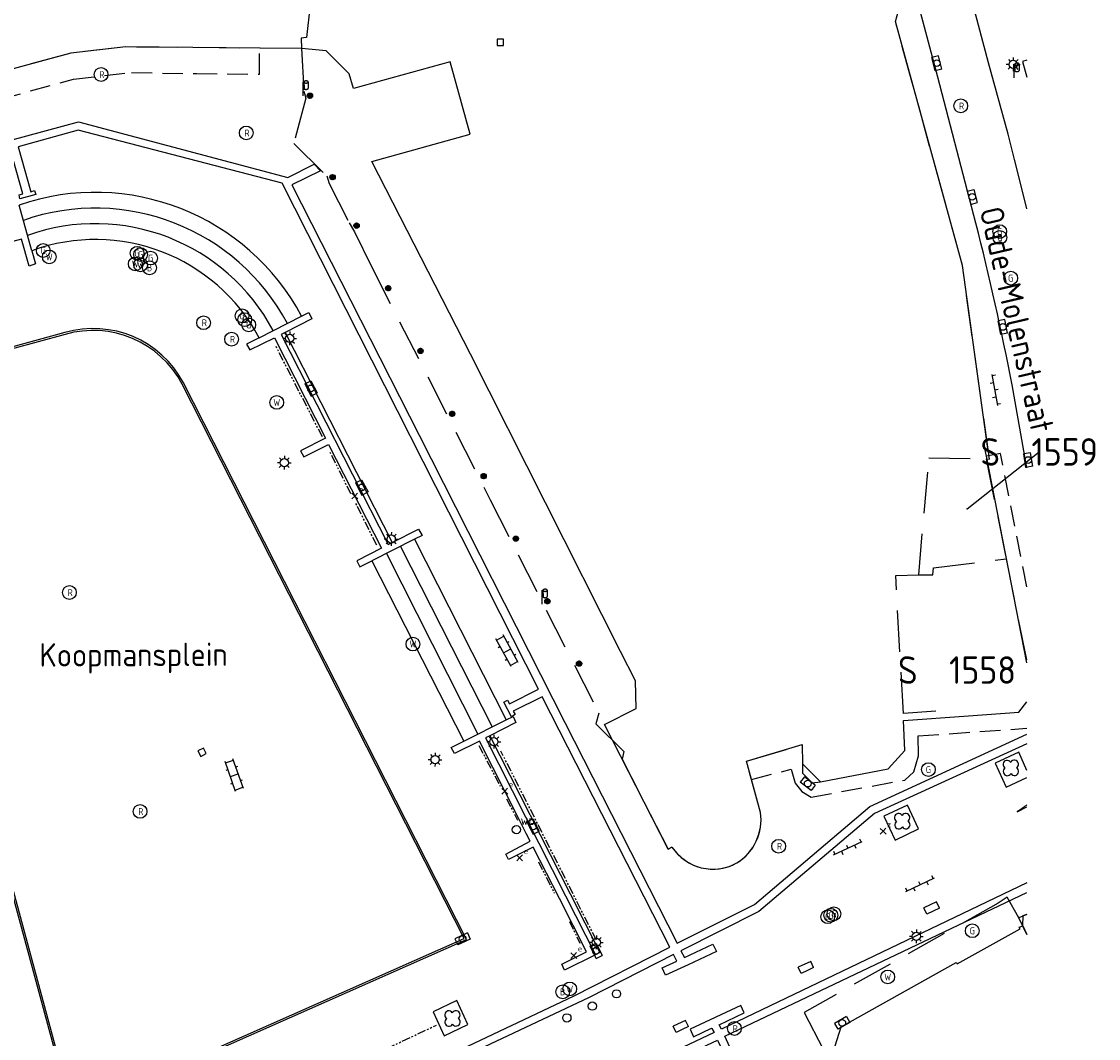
# Model space of a CAD drawing. Header units: metres. Extents: x 233700 to 233843, y 557019 to 557195.
# Tile 5 of 6: x 233764 to 233843, y 557082 to 557156. Entities that reach past the tile are written whole.
import ezdxf
from ezdxf.enums import TextEntityAlignment as Align

# ---------------------------------------------------------------- set-up
doc = ezdxf.new("R2010")
doc.units = ezdxf.units.M
for name, pattern in [('BORDER', [44.45, 12.7, -6.35, 12.7, -6.35, 0, -6.35]), ('PHANTOM2', [1.25, 0.625, -0.125, 0.125, -0.125, 0.125, -0.125]), ('SK', [4.5, 3, -1.5]), ('STREEP', [4.5, 3, -1.5]), ('STREEP2', [2.25, 1.5, -0.75])]:
    doc.linetypes.add(name, pattern=pattern)
for name, color, linetype in [('B01_Hoofdgebouw', 2, 'Continuous'), ('B07_Tussenmuur', 9, 'STREEP'), ('B16_Luifel', 251, 'STREEP2'), ('BIJPIJL', 7, 'Continuous'), ('G01-D', 212, 'SK'), ('KERSTBOOMPOT_ONDERGRONDS', 3, 'Continuous'), ('Q18_Fietsklemmen', 6, 'PHANTOM2'), ('Q20_Straatkolk_hart', 7, 'Continuous'), ('Q21_Lichtmast', 7, 'Continuous'), ('Q22_Paal', 7, 'Continuous'), ('Q23_Straatkolk', 7, 'Continuous'), ('Q26_Boom', 82, 'Continuous'), ('Q28_Rioolput', 7, 'Continuous'), ('Q38_Watertappunt', 7, 'Continuous'), ('Q42_Pilaar', 7, 'Continuous'), ('Q49_Afvalbak', 7, 'Continuous'), ('Q67_Brandkraan', 7, 'Continuous'), ('Q76_Afsl_gas', 7, 'Continuous'), ('Q77_Afsl_water', 7, 'Continuous'), ('Q87_Elektra_kast', 7, 'Continuous'), ('Q93_Ondersteunpaal', 7, 'Continuous'), ('Q98_Zitbank', 3, 'Continuous'), ('S02_Open_verharding', 7, 'Continuous'), ('T01_Muur', 1, 'Continuous'), ('V02_Kantopenverh', 253, 'Continuous'), ('V09_Scheidingverharding', 255, 'Continuous'), ('V10_Trap', 7, 'Continuous'), ('V14_Gootverharding', 7, 'Continuous'), ('V15_Kantblindegeleidestrook', 61, 'Continuous'), ('Z01', 7, 'Continuous'), ('Z06_Straatnaam', 7, 'Continuous')]:
    doc.layers.add(name, color=color, linetype=linetype)
doc.styles.add('ISO', font='iso.shx')
doc.styles.get("Standard").update_dxf_attribs({"font": 'isocp.shx'})

# ---------------------------------------------------------------- blocks, each defined once
blk = doc.blocks.new('Q21_Lichtmast')
at = {"color": 0}
for p, q in [((-0.5, 0.01), (-0.3, 0.006)), ((-0.347, 0.361), (-0.209, 0.216)), ((0.01, 0.5), (0.006, 0.3)), ((0.36, 0.347), (0.216, 0.208)), ((-0.216, -0.208), (-0.362, -0.347)), ((-0.007, -0.3), (-0.01, -0.498)), ((0.208, -0.216), (0.347, -0.361)), ((0.3, -0.006), (0.499, -0.009))]:
    blk.add_line(p, q, dxfattribs=at)
blk.add_circle((0, 0), 0.3, dxfattribs=at)
blk = doc.blocks.new('Q26_Boom')
at = {"color": 0}
for centre, start, end in [((-0.2746, 0.245516), 30.8855417, 242.2107579), ((-0.2746, 0.245516), 30.8855417, 242.2107579), ((0.246823, 0.260184), 301.0404269, 152.3371873), ((0.2616, -0.260516), 210.8855417, 62.2107579), ((-0.259823, -0.275184), 121.0404269, 332.3371873)]:
    blk.add_arc(centre, 0.299, start, end, dxfattribs=at)
blk = doc.blocks.new('Q76_AFSL_GAS')
at = {"color": 0}
blk.add_circle((0, 0), 0.5, dxfattribs=at)
blk.add_text('G', height=0.5, dxfattribs=at).set_placement((0, 0), align=Align.MIDDLE_CENTER)
blk = doc.blocks.new('Q77_AFSL_WATER')
at = {"color": 0}
blk.add_circle((0, 0), 0.5, dxfattribs=at)
blk.add_text('W', height=0.5, dxfattribs=at).set_placement((0, 0), align=Align.MIDDLE_CENTER)
blk = doc.blocks.new('Q28_Rioolput')
at = {"color": 0}
blk.add_circle((0, 0), 0.5, dxfattribs=at)
blk.add_text('R', height=0.5, dxfattribs=at).set_placement((0.057, -0.008), align=Align.MIDDLE_CENTER)
blk = doc.blocks.new('Q67_Brandkraan_put')
at = {"color": 0}
blk.add_circle((0, 0), 0.5, dxfattribs=at)
blk.add_text('B', height=0.5, dxfattribs=at).set_placement((0, 0), align=Align.MIDDLE_CENTER)
blk = doc.blocks.new('Q49_Afvalbak')
at = {"color": 0}
for p, q in [((0.368, 1.001), (0.369, 0.538)), ((0.062, 0.535), (0.065389, 0.519181)), ((0.065389, 0.519181), (0.076129, 0.504189)), ((0.076129, 0.504189), (0.092838, 0.490651)), ((0.092838, 0.490651), (0.114797, 0.479147)), ((0.114797, 0.479147), (0.141063, 0.470173)), ((0.141063, 0.470173), (0.170507, 0.464113)), ((0.170507, 0.464113), (0.201863, 0.46123)), ((0.201863, 0.46123), (0.233783, 0.461646)), ((0.233783, 0.461646), (0.264896, 0.465343)), ((0.264896, 0.465343), (0.293865, 0.472163)), ((0.293865, 0.472163), (0.319444, 0.481813)), ((0.319444, 0.481813), (0.340535, 0.493878)), ((0.340535, 0.493878), (0.35623, 0.507839)), ((0.35623, 0.507839), (0.365855, 0.523096)), ((0.365855, 0.523096), (0.369, 0.538))]:
    blk.add_line(p, q, dxfattribs=at)
for points in [[(0, 0), (-0.002, 1), (0.059, 1), (0.061, 0.538), (-0.001, 0.537)], [(0.368, 1.001), (0.364867, 1.016024), (0.361041, 1.023444), (0.355754, 1.03063), (0.349057, 1.037512), (0.341019, 1.044022), (0.331718, 1.050093), (0.321247, 1.055667), (0.30971, 1.060688), (0.297222, 1.065106), (0.283907, 1.068876), (0.269898, 1.071962), (0.255332, 1.074333), (0.240356, 1.075965), (0.225118, 1.076842), (0.20977, 1.076956), (0.194463, 1.076304), (0.179351, 1.074894), (0.164583, 1.07274), (0.150306, 1.069863), (0.136662, 1.066292), (0.123787, 1.062062), (0.111808, 1.057215), (0.100845, 1.051799), (0.091007, 1.045869), (0.082391, 1.039482), (0.075083, 1.032704), (0.069155, 1.0256), (0.064667, 1.018242), (0.061664, 1.010702), (0.060174, 1.003056), (0.060213, 0.99538), (0.06178, 0.98775), (0.064861, 0.980242), (0.069423, 0.972929), (0.075422, 0.965886), (0.082799, 0.959182), (0.091479, 0.952884), (0.101378, 0.947054), (0.112395, 0.94175), (0.124422, 0.937025), (0.13734, 0.932926), (0.151019, 0.929493), (0.165325, 0.926761), (0.180114, 0.924757), (0.19524, 0.923501), (0.210552, 0.923005), (0.225898, 0.923275), (0.241127, 0.924307), (0.256086, 0.926091), (0.270626, 0.92861), (0.284604, 0.931838), (0.29788, 0.935743), (0.310322, 0.940288), (0.321807, 0.945425), (0.332221, 0.951105), (0.34146, 0.957272), (0.349432, 0.963862), (0.356057, 0.970812), (0.361272, 0.978052), (0.365022, 0.98551), (0.368, 1.001)]]:
    blk.add_lwpolyline(points, dxfattribs=at)
blk = doc.blocks.new('Q98_Zitbank')
at = {"color": 0}
for p, q in [((-0.216, 0.207), (0, 0)), ((-0.208, -0.215), (0, 0)), ((0, 0), (0.207, 0.216)), ((0, 0), (0.216, -0.208))]:
    blk.add_line(p, q, dxfattribs=at)
blk.add_text('z', height=0.4, dxfattribs=at).set_placement((0.291, 0.288))
blk = doc.blocks.new('Q22_Paal')
at = {"color": 0}
blk.add_circle((0, 0), 0.3, dxfattribs=at)
blk = doc.blocks.new('Q87_ELEKTRA_KAST')
at = {"color": 0}
for p, q in [((-0.216, 0.207), (0, 0)), ((-0.208, -0.215), (0, 0)), ((0, 0), (0.207, 0.216)), ((0, 0), (0.216, -0.208))]:
    blk.add_line(p, q, dxfattribs=at)
blk.add_text('e', height=0.4, dxfattribs=at).set_placement((0.292, 0.301))
blk = doc.blocks.new('Q20_STRAATKOLK_HART')
at = {"color": 0}
for p, q in [((-0.5, 0.25), (-0.5, -0.25)), ((0.5, 0.25), (-0.5, 0.25)), ((0.5, 0.25), (0.5, -0.25)), ((0.5, -0.25), (-0.5, -0.25))]:
    blk.add_line(p, q, dxfattribs=at)
blk.add_circle((0, 0), 0.245, dxfattribs=at)
blk = doc.blocks.new('Q42_PILAAR')
h = blk.add_hatch()
h.set_pattern_fill('ANSI37', color=9, scale=0.386221, style=0)
h.set_pattern_definition([(45, (0, 0), (-0.0341375, 0.0341375), []), (135, (0, 0), (-0.0341375, -0.0341375), [])])
edge = h.paths.add_edge_path()
edge.add_arc((0, 0), 0.193, 0, 360)
at = {"color": 0}
blk.add_circle((0, 0), 0.193, dxfattribs=at)
blk = doc.blocks.new('Q93_ONDERSTEUNPAAL')
at = {"linetype": 'BORDER'}
blk.add_lwpolyline([(-0.225, 0.225), (-0.225, -0.225), (0.225, -0.225), (0.225, 0.225)], close=True, dxfattribs=at)
blk = doc.blocks.new('S022')
for p, q in [((0.15, -1.15), (0.15, 1.15)), ((0.15, 1.05), (0.75, 1.05)), ((0.75, -1.15), (0.75, 1.15)), ((0, 0.525), (0.15, 0.525)), ((0.75, 0.525), (0.9, 0.525)), ((0, -0.525), (0.15, -0.525)), ((0.15, 0), (0.75, 0)), ((0.75, -0.525), (0.9, -0.525)), ((0.15, -1.05), (0.75, -1.05))]:
    blk.add_line(p, q)
blk = doc.blocks.new('S026')
for p, q in [((0, 0), (2.3, 0)), ((0.1, 0.25), (0.1, 0)), ((0.625, 0), (0.625, -0.25)), ((1.15, 0.25), (1.15, 0)), ((1.675, 0), (1.675, -0.25)), ((2.2, 0.25), (2.2, 0))]:
    blk.add_line(p, q)
blk = doc.blocks.new('Q38_WATERTAPPUNT')
at = {"color": 0}
blk.add_circle((0, 0), 0.3, dxfattribs=at)
blk.add_text('wp', height=0.7, dxfattribs=at).set_placement((0.305312, 0.33528))
blk = doc.blocks.new('Q23_Straatkolk')
at = {"color": 0}
for p, q in [((-0.507, 0), (-0.507, 0.5)), ((0.493, 0.5), (-0.507, 0.5)), ((-0.007, 0), (-0.507, 0)), ((0.493, 0), (-0.007, 0)), ((0.493, 0), (0.493, 0.5))]:
    blk.add_line(p, q, dxfattribs=at)
blk = doc.blocks.new('BIJPIJL')
at = {"color": 0}
blk.add_line((0, 0), (1, 0), dxfattribs=at)
blk = doc.blocks.new('Z01')
at = {"color": 0}
blk.add_point((0, 0), dxfattribs=at)
at = {"color": 0, "style": 'ISO', "oblique": 15}
blk.add_attdef('Z01', text='', height=1.8, dxfattribs=at).set_placement((0, 0), align=Align.MIDDLE)

msp = doc.modelspace()

# ---------------------------------------------------------------- linework, layer by layer
at = {"layer": 'B01_Hoofdgebouw', "linetype": 'Continuous'}
for points in [[(233834.361, 557124.372), (233834.34, 557124.48), (233834.27, 557124.83), (233834.46, 557124.92), (233832.61, 557138.25), (233827.74, 557155.98)], [(233781.519, 557154.039), (233771.78, 557154.13), (233767.8, 557153.69), (233752.87, 557149.62)], [(233784.57, 557154.01), (233781.519, 557154.039)], [(233836.159, 557115.193), (233834.361, 557124.372)], [(233817.272, 557100.868), (233816.91, 557102.19), (233820.954, 557103.402), (233820.985, 557101.991)]]:
    msp.add_lwpolyline(points, dxfattribs=at)
at = {"layer": 'B01_Hoofdgebouw'}
for points in [[(233795.36, 557153.05), (233788.34, 557151.12), (233788.03, 557152.18), (233786.35, 557153.85), (233784.57, 557154.01)], [(233796.81, 557147.78), (233795.36, 557153.05)], [(233806.58, 557104.86), (233808.89, 557106.02), (233808.85, 557108.03), (233807.76, 557110.18), (233796.85, 557131.79), (233789.67, 557145.81), (233796.81, 557147.78)], [(233837.304, 557109.349), (233836.159, 557115.193)], [(233822.294, 557100.7), (233827.208, 557101.63), (233828.426, 557102.969), (233828.336, 557105.147), (233833.058, 557105.493), (233836.712, 557105.747), (233837.304, 557106.521)], [(233811.21, 557095.79), (233806.58, 557104.86)], [(233820.985, 557101.991), (233822.294, 557100.7)], [(233811.49, 557095.95), (233811.21, 557095.79)], [(233836.999, 557090.215), (233837.031, 557090.968), (233837.304, 557091.079)], [(233823.79, 557082.887), (233832.144, 557087.556), (233832.232, 557087.458), (233836.818, 557089.995), (233836.743, 557090.116), (233836.999, 557090.215)], [(233823.077, 557080.577), (233823.79, 557082.887)]]:
    msp.add_lwpolyline(points, dxfattribs=at)
at = {"layer": 'B01_Hoofdgebouw', "linetype": 'Continuous'}
msp.add_lwpolyline([(233811.49, 557095.95, 0.391517), (233816.21, 557094.79, 0.301163), (233817.928, 557098.47), (233817.272, 557100.868)], format="xyb", dxfattribs=at)
at = {"layer": 'B07_Tussenmuur'}
msp.add_lwpolyline([(233836.999, 557090.215), (233837.304, 557089.592)], dxfattribs=at)
at = {"layer": 'B16_Luifel'}
for points in [[(233749.651, 557146.788), (233767.992, 557151.789), (233772.192, 557152.279), (233776.916, 557152.19), (233781.501, 557152.147), (233781.519, 557154.039)], [(233837.304, 557114.879), (233835.385, 557124.572), (233834.361, 557124.372)], [(233817.272, 557100.868), (233820.165, 557101.614), (233820.459, 557100.598), (233820.927, 557099.978), (233821.612, 557099.586), (233828.423, 557100.82), (233829.075, 557101.425), (233829.427, 557102.587), (233829.399, 557104.029), (233837.304, 557104.584)]]:
    msp.add_lwpolyline(points, dxfattribs=at)
at = {"layer": 'G01-D'}
for points in [[(233784.448, 557193.361), (233792.073, 557165.395), (233783.584, 557163.078), (233785.19, 557157.193), (233784.929, 557154.821), (233784.529, 557154.759), (233784.57, 557154.01)], [(233834.339, 557124.172), (233834.569, 557124.167), (233832.61, 557138.25), (233827.74, 557155.98), (233828.64, 557159.3), (233826.2, 557161.65), (233820.91, 557181.059), (233821.826, 557193.249), (233822.26, 557193.361)], [(233784.57, 557154.01), (233771.78, 557154.13), (233767.8, 557153.69), (233748.698, 557148.482), (233748.244, 557150.203), (233740.22, 557148.08), (233739.34, 557148.57), (233738.929, 557150.098), (233732.225, 557148.27)], [(233784.57, 557154.01), (233784.74, 557150.92), (233784.88, 557150.4), (233784, 557147.12), (233786.39, 557144.75), (233786.57, 557144.2), (233788.033, 557141.332), (233788.4, 557140.69), (233789.651, 557138.158), (233798.28, 557121.21), (233806.169, 557105.681), (233805.969, 557104.913), (233808.005, 557102.897), (233807.861, 557102.35), (233811.21, 557095.79), (233811.49, 557095.95), (233811.816, 557095.528), (233812.202, 557095.159), (233812.638, 557094.851), (233813.115, 557094.612), (233813.623, 557094.446), (233814.149, 557094.358), (233814.683, 557094.349), (233815.212, 557094.419), (233815.725, 557094.567), (233816.21, 557094.79), (233816.646, 557095.104), (233817.032, 557095.477), (233817.36, 557095.903), (233817.622, 557096.372), (233817.813, 557096.874), (233817.929, 557097.398), (233817.968, 557097.934), (233817.928, 557098.47), (233816.91, 557102.19), (233820.954, 557103.401), (233820.985, 557101.991), (233822.294, 557100.7)], [(233829.43, 557115.739), (233830.177, 557124.258), (233834.339, 557124.172)], [(233834.339, 557124.172), (233835.179, 557119.973), (233835.79, 557116.916)], [(233829.43, 557115.739), (233830.466, 557115.755), (233830.517, 557116.252), (233835.79, 557116.916)], [(233835.79, 557116.916), (233837.304, 557109.343)], [(233830.67, 557105.825), (233828.315, 557105.661), (233827.758, 557115.701), (233829.43, 557115.739)], [(233836.715, 557090.795), (233835.861, 557092.298), (233835.197, 557091.87), (233821.097, 557083.906)], [(233837.304, 557091.041), (233836.715, 557090.795)], [(233837.304, 557089.593), (233836.715, 557090.795)], [(233821.097, 557083.906), (233826.299, 557073.976)]]:
    msp.add_lwpolyline(points, dxfattribs=at)
at = {"layer": 'Q18_Fietsklemmen'}
for points in [[(233786.075, 557125.775), (233782.704, 557132.355)], [(233788.153, 557121.629), (233786.628, 557124.679)], [(233790.027, 557117.91), (233788.509, 557120.938)], [(233797.455, 557103.335), (233799.008, 557100.378)], [(233805.995, 557089.188), (233799.058, 557102.921)], [(233799.467, 557099.461), (233800.259, 557097.902)], [(233801.78, 557094.881), (233802.944, 557092.586)], [(233804.034, 557090.546), (233804.805, 557088.955)], [(233788.491, 557080.228), (233794.371, 557083.003)]]:
    msp.add_lwpolyline(points, dxfattribs=at)
at = {"layer": 'T01_Muur'}
for points in [[(233764.953, 557139.312), (233764.032, 557142.634)], [(233764.953, 557139.312), (233765.22, 557138.35), (233764.75, 557138.2), (233764.2, 557140.16), (233754.61, 557137.58), (233755.15, 557135.62), (233754.68, 557135.5), (233754.15, 557137.42), (233744.48, 557134.82), (233744.99, 557132.88), (233744.53, 557132.73)], [(233781.482, 557132.987), (233784.566, 557134.549)], [(233784.566, 557134.549), (233785.08, 557134.81), (233785.31, 557134.36), (233783.382, 557133.366)], [(233783.382, 557133.366), (233783.08, 557133.21), (233790.85, 557117.94), (233791.149, 557118.093)], [(233781.482, 557132.987), (233780.56, 557132.52), (233780.81, 557132.1), (233782.6, 557132.99), (233786.31, 557125.69), (233784.49, 557124.77), (233784.72, 557124.33), (233786.52, 557125.22), (233790.37, 557117.69), (233788.57, 557116.76), (233788.79, 557116.32), (233789.673, 557116.764)], [(233791.149, 557118.093), (233793.06, 557119.07), (233793.32, 557118.6), (233792.785, 557118.331)], [(233792.785, 557118.331), (233789.673, 557116.764)], [(233796.364, 557103.642), (233799.445, 557105.2)], [(233799.445, 557105.2), (233799.94, 557105.45), (233800.15, 557105.01), (233798.247, 557104.037)], [(233803.307, 557092.205), (233801.41, 557095.93), (233799.61, 557095.04), (233799.42, 557095.44), (233801.18, 557096.37), (233800.899, 557096.923), (233800.378, 557097.95), (233797.49, 557103.64), (233795.69, 557102.74), (233795.45, 557103.18), (233796.364, 557103.642)], [(233798.247, 557104.037), (233797.94, 557103.88), (233803.764, 557092.407)], [(233805.94, 557088.12), (233803.69, 557087), (233803.48, 557087.44), (233805.28, 557088.33), (233803.307, 557092.205)], [(233803.764, 557092.407), (233805.94, 557088.12)]]:
    msp.add_lwpolyline(points, dxfattribs=at)
at = {"layer": 'V02_Kantopenverh'}
for points in [[(233837.304, 557123.521), (233836.219, 557129.55, 0.014965), (233833.589, 557141.32), (233830.83, 557151.94), (233828.89, 557159.24), (233827.47, 557161.29, -0.14146), (233824.68, 557171.85), (233824.76, 557176.79), (233825.05, 557181.81, -0.05355), (233826.59, 557190.66), (233827.269, 557193.361)], [(233836.395, 557145.952), (233835.93, 557147.79), (233834.51, 557152.97), (233832.959, 557158.85, 0.084119), (233831.629, 557161.68), (233830.11, 557164.12), (233829.946, 557164.453)], [(233837.304, 557142.359, 0.000018), (233837.299, 557142.38), (233836.395, 557145.952)], [(233837.304, 557099.02, -0.026289), (233836.599, 557098.52)]]:
    msp.add_lwpolyline(points, format="xyb", dxfattribs=at)
msp.add_lwpolyline([(233836.599, 557098.52), (233837.304, 557098.864)], dxfattribs=at)
at = {"layer": 'V09_Scheidingverharding'}
for points in [[(233837.304, 557153.171), (233836.97, 557153.07), (233837.304, 557151.938)], [(233783.382, 557133.366), (233791.149, 557118.093)], [(233792.785, 557118.331), (233799.445, 557105.2)], [(233789.673, 557116.764), (233796.364, 557103.642)], [(233798.247, 557104.037), (233804.088, 557092.55)], [(233836.72, 557102.84), (233834.99, 557102.04), (233835.8, 557100.31), (233837.304, 557101.013)], [(233837.304, 557101.52), (233836.72, 557102.84)], [(233820.985, 557101.991), (233820.989, 557101.327), (233821.684, 557100.61), (233822.294, 557100.7)], [(233827.71, 557096.45), (233829.41, 557097.27), (233828.62, 557098.99), (233826.9, 557098.2), (233827.71, 557096.45)], [(233804.088, 557092.55), (233806.255, 557088.288), (233805.94, 557088.12)], [(233767.85, 557076.52), (233796.56, 557089.22)], [(233794.94, 557082.23), (233796.66, 557083.05), (233795.85, 557084.78), (233794.13, 557083.97), (233794.94, 557082.23)]]:
    msp.add_lwpolyline(points, dxfattribs=at)
for points in [[(233784.566, 557134.549, 0.368403), (233764.032, 557142.634)], [(233781.482, 557132.987, 0.373482), (233764.953, 557139.312)], [(233796.56, 557089.22), (233775.979, 557129.71, 0.353235), (233767.35, 557133.37), (233753.49, 557129.57), (233755.14, 557123.48), (233767.85, 557076.52)]]:
    msp.add_lwpolyline(points, format="xyb", dxfattribs=at)
at = {"layer": 'V10_Trap'}
for points in [[(233783.532, 557134.025, 0.370093), (233764.34, 557141.523)], [(233782.498, 557133.502, 0.372287), (233764.646, 557140.428)]]:
    msp.add_lwpolyline(points, format="xyb", dxfattribs=at)
for points in [[(233791.762, 557117.816), (233798.431, 557104.687)], [(233790.747, 557117.305), (233797.382, 557104.157)]]:
    msp.add_lwpolyline(points, dxfattribs=at)
at = {"layer": 'V14_Gootverharding'}
msp.add_lwpolyline([(233775.89, 557129.61, 0.354489), (233767.37, 557133.23), (233753.61, 557129.5), (233755.28, 557123.52), (233767.94, 557076.7), (233796.39, 557089.29), (233775.89, 557129.61)], format="xyb", dxfattribs=at)
at = {"layer": 'V15_Kantblindegeleidestrook'}
for points in [[(233733.89, 557139.348), (233768.338, 557148.697), (233783.566, 557144.629), (233785.479, 557145.612), (233785.935, 557145.12), (233783.855, 557144.112), (233793.105, 557125.889), (233803.708, 557104.998), (233811.874, 557088.953), (233817.496, 557091.783), (233825.885, 557098.903), (233837.304, 557104.152)], [(233779.447, 557073.323), (233804.381, 557085.129), (233811.336, 557088.678), (233802.054, 557106.877), (233799.953, 557105.824), (233800.094, 557105.577), (233799.831, 557105.425), (233799.271, 557106.495), (233799.536, 557106.631), (233799.673, 557106.357), (233801.783, 557107.424), (233783.161, 557144.215), (233768.322, 557148.074), (233763.966, 557146.879), (233764.875, 557143.605), (233765.156, 557143.684), (233765.25, 557143.402), (233764.083, 557143.098), (233764.036, 557143.384), (233764.304, 557143.449), (233763.388, 557146.72), (233738.958, 557140.101)], [(233837.304, 557103.459), (233826.222, 557098.4), (233817.8, 557091.272), (233812.139, 557088.397), (233812.393, 557087.912), (233814.467, 557088.89), (233814.724, 557088.365), (233812.667, 557087.384), (233811.028, 557086.628), (233810.775, 557087.156), (233811.835, 557087.652), (233811.595, 557088.141), (233805.479, 557085), (233779.663, 557072.834)], [(233814.384, 557082.758), (233814.55, 557082.461), (233779.186, 557065.722), (233768.983, 557063.065), (233764.894, 557059.76), (233764.526, 557060.215), (233765.765, 557061.235), (233765.402, 557061.675), (233762.31, 557059.126), (233762.673, 557058.686), (233764.063, 557059.833), (233764.427, 557059.383), (233752.917, 557050.08), (233741.443, 557040.718), (233741.661, 557040.148), (233753.283, 557049.63), (233769.25, 557062.535), (233778.759, 557065.012), (233814.813, 557081.895), (233816.949, 557077.4), (233817.432, 557077.621), (233815.33, 557082.188), (233837.304, 557092.655)], [(233837.304, 557093.352), (233815.082, 557082.708), (233814.918, 557083.026), (233816.751, 557083.9), (233816.49, 557084.436), (233812.804, 557082.694), (233813.06, 557082.143), (233814.376, 557082.776)], [(233814.384, 557082.758), (233814.376, 557082.776)]]:
    msp.add_lwpolyline(points, dxfattribs=at)

# ---------------------------------------------------------------- block references
at = {"layer": 'BIJPIJL', "xscale": 6.684317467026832, "yscale": 6.684317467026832, "rotation": 38.37868635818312}
msp.add_blockref('BIJPIJL', (233832.955, 557120.535), dxfattribs=at)
at = {"layer": 'KERSTBOOMPOT_ONDERGRONDS', "rotation": 28.1137025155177}
msp.add_blockref('Q93_ONDERSTEUNPAAL', (233777.333, 557102.843), dxfattribs=at)
at = {"layer": 'Q20_Straatkolk_hart'}
for p, rotation in [((233830.743, 557152.95), 284.2029700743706), ((233833.323, 557143.23), 104.9715157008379), ((233835.553, 557133.77), 280.9681388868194), ((233785.243, 557129.3), 117.6802773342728), ((233837.393, 557124.09), 279.5938850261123), ((233788.943, 557122.1), 117.8497652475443), ((233821.363, 557100.562), 322.1259941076), ((233801.393, 557097.44), 117.0288896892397), ((233796.273, 557089.27), 25.21545551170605), ((233805.973, 557088.41), 116.3600124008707), ((233823.873, 557083.16), 29.68464264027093)]:
    msp.add_blockref('Q20_STRAATKOLK_HART', p, dxfattribs=dict(at, rotation=rotation))
at = {"layer": 'Q21_Lichtmast'}
for p in [(233836.299, 557152.863), (233783.7, 557132.94), (233783.308, 557123.901), (233791.08, 557118.35), (233798.54, 557103.61), (233794.274, 557102.308), (233805.99, 557089.02), (233829.26, 557089.46)]:
    msp.add_blockref('Q21_Lichtmast', p, dxfattribs=at)
at = {"layer": 'Q22_Paal'}
for p in [(233807.459, 557085.277), (233805.704, 557084.383), (233803.852, 557083.525)]:
    msp.add_blockref('Q22_Paal', p, dxfattribs=at)
at = {"layer": 'Q23_Straatkolk'}
for p, rotation in [((233830.487, 557091.293), 24.99556517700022), ((233821.347, 557086.973), 25.24722584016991), ((233812.252, 557082.679), 25.21988427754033)]:
    msp.add_blockref('Q23_Straatkolk', p, dxfattribs=dict(at, rotation=rotation))
at = {"layer": 'Q26_Boom'}
for p in [(233836.14, 557101.71), (233828.242, 557097.839), (233795.54, 557083.49)]:
    msp.add_blockref('Q26_Boom', p, dxfattribs=at)
at = {"layer": 'Q28_Rioolput'}
for p in [(233769.99, 557152.13), (233832.49, 557149.85), (233780.54, 557147.88), (233777.44, 557134.08), (233779.48, 557132.88), (233767.68, 557114.46), (233772.82, 557098.54), (233819.25, 557096.01), (233816.03, 557082.757)]:
    msp.add_blockref('Q28_Rioolput', p, dxfattribs=at)
at = {"layer": 'Q38_Watertappunt'}
msp.add_blockref('Q38_WATERTAPPUNT', (233800.182, 557097.211), dxfattribs=at)
at = {"layer": 'Q42_Pilaar'}
for p in [(233785.175, 557150.582), (233786.821, 557144.665), (233788.562, 557141.137), (233790.856, 557136.587), (233793.207, 557132.029), (233795.51, 557127.452), (233797.803, 557122.922), (233800.144, 557118.375), (233802.438, 557113.826), (233804.741, 557109.288)]:
    msp.add_blockref('Q42_PILAAR', p, dxfattribs=at)
at = {"layer": 'Q49_Afvalbak'}
for p in [(233836.361, 557151.878), (233784.681, 557150.585), (233802.056, 557113.62)]:
    msp.add_blockref('Q49_Afvalbak', p, dxfattribs=at)
at = {"layer": 'Q67_Brandkraan'}
for p in [(233773.51, 557138.07), (233803.549, 557085.42)]:
    msp.add_blockref('Q67_Brandkraan_put', p, dxfattribs=at)
at = {"layer": 'Q76_Afsl_gas'}
for p in [(233835.32, 557140.7), (233835.33, 557140.28), (233765.78, 557139.33), (233772.6, 557139.13), (233772.86, 557139.03), (233773.58, 557138.78), (233836.12, 557137.32), (233780.24, 557134.58), (233780.43, 557134.3), (233780.72, 557133.92), (233830.14, 557101.58), (233822.817, 557090.881), (233823.043, 557090.988), (233823.269, 557091.095), (233833.33, 557089.86)]:
    msp.add_blockref('Q76_AFSL_GAS', p, dxfattribs=at)
at = {"layer": 'Q77_Afsl_water'}
for p in [(233766.22, 557138.86), (233772.47, 557138.35), (233772.86, 557138.29), (233782.76, 557128.28), (233792.66, 557110.71), (233827.18, 557086.5), (233804.06, 557085.631)]:
    msp.add_blockref('Q77_AFSL_WATER', p, dxfattribs=at)
at = {"layer": 'Q87_Elektra_kast'}
for p in [(233788.434, 557121.477), (233799.335, 557100.005), (233800.418, 557095.161), (233804.349, 557088.06)]:
    msp.add_blockref('Q87_ELEKTRA_KAST', p, dxfattribs=at)
at = {"layer": 'Q93_Ondersteunpaal'}
msp.add_blockref('Q93_ONDERSTEUNPAAL', (233799.011, 557154.465), dxfattribs=at)
at = {"layer": 'Q98_Zitbank'}
msp.add_blockref('Q98_Zitbank', (233826.84, 557097.1), dxfattribs=at)
at = {"layer": 'S02_Open_verharding'}
for name, p, rotation in [('S026', (233834.752, 557130.311), 280.2139729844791), ('S022', (233799.108, 557110.011), 28.62334364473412), ('S022', (233779.244, 557101.034), 19.34088772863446), ('S026', (233823.244, 557095.381), 24.95192024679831), ('S026', (233828.49, 557092.717), 25.33227064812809)]:
    msp.add_blockref(name, p, dxfattribs=dict(at, rotation=rotation))
at = {"layer": 'Z01'}
ref = msp.add_blockref('Z01', (233832.955, 557120.535), dxfattribs=at)
ref.add_attrib('', 'S  1559', dxfattribs={"layer": '0', "height": 2, "style": 'ISO'}).set_placement((233838.195, 557124.685), align=Align.MIDDLE)
ref = msp.add_blockref('Z01', (233832.218, 557108.824), dxfattribs=at)
ref.add_attrib('', 'S  1558', dxfattribs={"layer": '0', "height": 2, "style": 'ISO'}).set_placement((233832.218, 557108.824), align=Align.MIDDLE)

# ---------------------------------------------------------------- texts
at = {"layer": 'Z06_Straatnaam', "style": 'ISO'}
for s, rotation, p in [('Oude-Molenstraat', 283.1456, (233836.569, 557134.317)), ('Koopmansplein', 0.23592, (233772.347, 557109.945))]:
    msp.add_text(s, height=1.7, rotation=rotation, dxfattribs=at).set_placement(p, align=Align.MIDDLE_CENTER)

doc.saveas('drawing.dxf')
